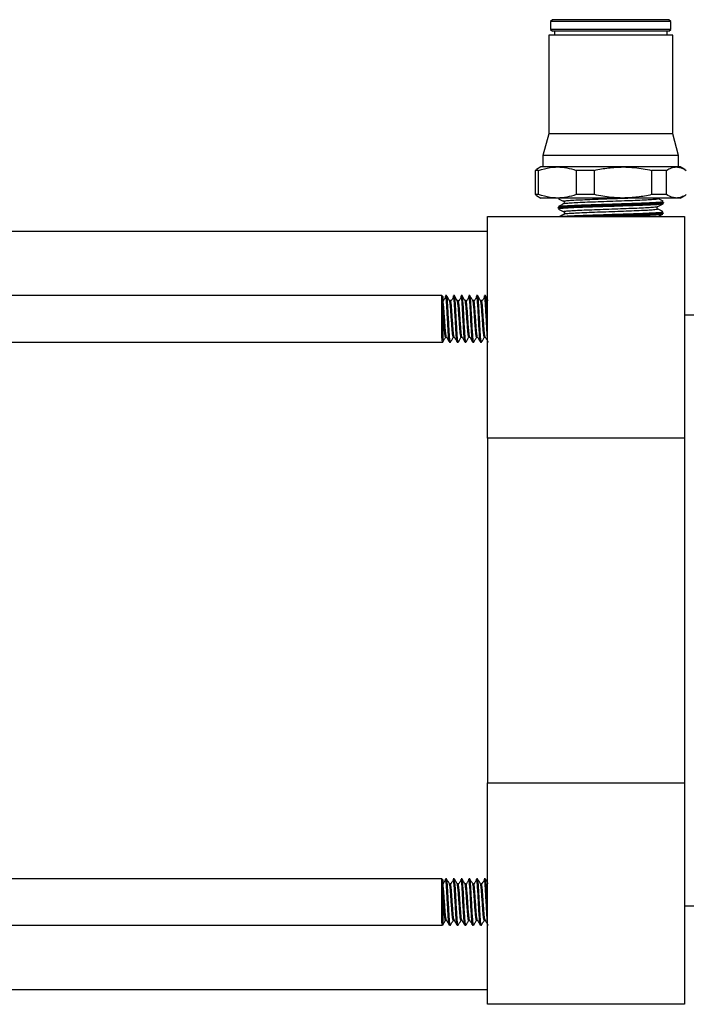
# Model space of a CAD drawing. Header units: inches. Extents: x 1 to 20.6, y 0.7 to 16.3.
# Tile 4 of 7: x 10.6 to 14, y 6.4 to 11.4. Entities that reach past the tile are written whole.
import ezdxf

# ---------------------------------------------------------------- set-up
doc = ezdxf.new("R2010")
doc.units = ezdxf.units.IN
doc.header["$MEASUREMENT"] = 0

msp = doc.modelspace()

# ---------------------------------------------------------------- linework, layer by layer
at = {"color": 7, "linetype": 'Continuous', "lineweight": 25}
for p, q in [((13.3001, 11.4359), (13.2903, 11.426)), ((13.2903, 11.426), (13.2903, 11.3867)), ((13.9005, 11.426), (13.2903, 11.426)), ((13.8907, 11.4359), (13.3001, 11.4359)), ((13.9005, 11.426), (13.8907, 11.4359)), ((13.9005, 11.3867), (13.9005, 11.426)), ((13.2805, 11.3571), (13.2805, 10.8571)), ((13.9104, 11.3571), (13.2805, 11.3571)), ((13.2903, 11.3867), (13.3001, 11.3768)), ((13.9005, 11.3867), (13.2903, 11.3867)), ((13.8907, 11.3768), (13.3001, 11.3768)), ((13.31, 11.3768), (13.31, 11.3571)), ((13.8809, 11.3571), (13.8809, 11.3768)), ((13.8907, 11.3768), (13.9005, 11.3867)), ((13.9104, 10.8571), (13.9104, 11.3571)), ((13.2805, 10.8571), (13.2509, 10.7469)), ((13.9104, 10.8571), (13.2805, 10.8571)), ((13.9399, 10.7469), (13.9104, 10.8571)), ((13.2509, 10.7469), (13.2509, 10.6879)), ((13.9399, 10.7469), (13.2509, 10.7469)), ((13.9399, 10.6879), (13.9399, 10.7469)), ((13.2186, 10.6739), (13.212, 10.6708)), ((13.2293, 10.6708), (13.212, 10.6708)), ((13.212, 10.6708), (13.212, 10.5474)), ((13.2411, 10.6879), (13.2182, 10.6746)), ((13.2293, 10.5474), (13.2293, 10.6708)), ((13.3244, 10.6879), (13.2411, 10.6879)), ((13.6576, 10.6879), (13.3244, 10.6879)), ((13.5122, 10.6708), (13.4195, 10.6708)), ((13.4195, 10.6708), (13.4195, 10.5474)), ((13.5122, 10.5474), (13.5122, 10.6708)), ((13.9286, 10.6879), (13.6576, 10.6879)), ((13.8029, 10.6708), (13.8029, 10.5474)), ((13.8784, 10.6708), (13.8029, 10.6708)), ((13.8784, 10.5474), (13.8784, 10.6708)), ((13.9497, 10.6879), (13.9286, 10.6879)), ((13.9727, 10.6746), (13.9497, 10.6879)), ((13.212, 10.5474), (13.2186, 10.5441)), ((13.2293, 10.5474), (13.212, 10.5474)), ((13.2183, 10.5435), (13.2411, 10.5304)), ((13.3244, 10.5304), (13.2411, 10.5304)), ((13.6576, 10.5304), (13.3244, 10.5304)), ((13.3296, 10.527), (13.3304, 10.5265)), ((13.5122, 10.5474), (13.4195, 10.5474)), ((13.9286, 10.5304), (13.6576, 10.5304)), ((13.8784, 10.5474), (13.8029, 10.5474)), ((13.8605, 10.5007), (13.8609, 10.5004)), ((13.8644, 10.5073), (13.8644, 10.5076)), ((13.8644, 10.5058), (13.8645, 10.5061)), ((13.8647, 10.5063), (13.8647, 10.5073)), ((13.9497, 10.5304), (13.9286, 10.5304)), ((13.9497, 10.5304), (13.9726, 10.5435)), ((13.327, 10.481), (13.327, 10.48)), ((13.3271, 10.4797), (13.3272, 10.4792)), ((13.3273, 10.4815), (13.3273, 10.481)), ((13.8628, 10.4548), (13.8627, 10.4553)), ((13.8628, 10.4537), (13.8628, 10.4537)), ((13.863, 10.4537), (13.8631, 10.4546)), ((12.9704, 9.3109), (12.9704, 10.4359)), ((12.9704, 10.4359), (13.9704, 10.4359)), ((13.9704, 10.4359), (13.9704, 9.3109)), ((12.9704, 10.3609), (8.2204, 10.3609)), ((12.7383, 10.0347), (8.2204, 10.0347)), ((12.743, 10.0299), (12.7383, 10.0347)), ((12.7383, 9.8203), (12.7383, 10.0347)), ((12.743, 10.0299), (12.743, 9.8086)), ((12.7552, 10.0297), (12.754, 10.0194)), ((12.7619, 10.0347), (12.757, 10.0347)), ((12.7816, 10.0091), (12.7769, 10.0091)), ((12.7946, 10.0297), (12.7933, 10.0194)), ((12.8013, 10.0347), (12.7964, 10.0347)), ((12.821, 10.0091), (12.8163, 10.0091)), ((12.834, 10.0297), (12.8327, 10.0194)), ((12.8407, 10.0347), (12.8358, 10.0347)), ((12.8604, 10.0091), (12.8557, 10.0091)), ((12.8733, 10.0297), (12.8721, 10.0194)), ((12.8801, 10.0347), (12.8752, 10.0347)), ((12.8997, 10.0091), (12.895, 10.0091)), ((12.9127, 10.0297), (12.9115, 10.0194)), ((12.9194, 10.0347), (12.9145, 10.0347)), ((12.9391, 10.0091), (12.9344, 10.0091)), ((12.9521, 10.0297), (12.9508, 10.0194)), ((12.9588, 10.0347), (12.9539, 10.0347)), ((14.0954, 9.9359), (13.9704, 9.9359)), ((12.743, 9.8086), (12.7383, 9.8203)), ((12.757, 9.824), (12.7616, 9.824)), ((12.7964, 9.824), (12.801, 9.824)), ((12.8358, 9.824), (12.8404, 9.824)), ((12.8751, 9.824), (12.8797, 9.824)), ((12.9145, 9.824), (12.9191, 9.824)), ((12.9539, 9.824), (12.9585, 9.824)), ((8.2204, 9.7985), (12.7423, 9.7985)), ((12.7767, 9.7985), (12.7816, 9.7985)), ((12.8161, 9.7985), (12.821, 9.7985)), ((12.8555, 9.7985), (12.8604, 9.7985)), ((12.8948, 9.7985), (12.8997, 9.7985)), ((12.9342, 9.7985), (12.9391, 9.7985)), ((13.9704, 9.3109), (12.9704, 9.3109)), ((12.9704, 9.3109), (12.9704, 7.5609)), ((13.9704, 9.3109), (13.9704, 7.5609)), ((12.9704, 7.5609), (13.9704, 7.5609)), ((12.9704, 6.4359), (12.9704, 7.5609)), ((13.9704, 7.5609), (13.9704, 6.4359)), ((12.7383, 7.0733), (8.2204, 7.0733)), ((12.743, 7.0686), (12.7383, 7.0733)), ((12.7383, 6.853), (12.7383, 7.0733)), ((12.743, 7.0686), (12.743, 6.8445)), ((12.7552, 7.071), (12.7537, 7.0609)), ((12.7614, 7.0733), (12.7565, 7.0733)), ((12.7946, 7.071), (12.7931, 7.0609)), ((12.8007, 7.0733), (12.7958, 7.0733)), ((12.834, 7.071), (12.8325, 7.0609)), ((12.8401, 7.0733), (12.8352, 7.0733)), ((12.8733, 7.071), (12.8718, 7.0609)), ((12.8795, 7.0733), (12.8746, 7.0733)), ((12.9127, 7.071), (12.9112, 7.0609)), ((12.9188, 7.0733), (12.9139, 7.0733)), ((12.9521, 7.071), (12.9506, 7.0609)), ((12.9582, 7.0733), (12.9533, 7.0733)), ((12.7811, 7.0477), (12.7765, 7.0477)), ((12.8204, 7.0477), (12.8159, 7.0477)), ((12.8598, 7.0477), (12.8552, 7.0477)), ((12.8992, 7.0477), (12.8946, 7.0477)), ((12.9385, 7.0477), (12.934, 7.0477)), ((13.9704, 6.9359), (14.0954, 6.9359)), ((12.743, 6.8445), (12.7383, 6.853)), ((12.7564, 6.8627), (12.761, 6.8627)), ((12.7958, 6.8627), (12.8004, 6.8627)), ((12.8352, 6.8627), (12.8398, 6.8627)), ((12.8746, 6.8627), (12.8791, 6.8627)), ((12.9139, 6.8627), (12.9185, 6.8627)), ((12.9533, 6.8627), (12.9579, 6.8627)), ((8.2204, 6.8371), (12.7417, 6.8371)), ((12.7761, 6.8371), (12.7811, 6.8371)), ((12.8155, 6.8371), (12.8204, 6.8371)), ((12.8549, 6.8371), (12.8598, 6.8371)), ((12.8942, 6.8371), (12.8992, 6.8371)), ((12.9336, 6.8371), (12.9385, 6.8371)), ((8.2204, 6.5109), (12.9704, 6.5109)), ((13.9704, 6.4359), (12.9704, 6.4359))]:
    msp.add_line(p, q, dxfattribs=at)
at = {"color": 8, "linetype": 'Continuous', "lineweight": 25}
for p, q in [((13.3314, 10.4747), (13.3315, 10.4744)), ((13.8587, 10.4601), (13.8589, 10.4605))]:
    msp.add_line(p, q, dxfattribs=at)
at = {"color": 7, "linetype": 'Continuous', "lineweight": 25}
for points, knots in [([(13.2293, 10.6708), (13.2487, 10.6767), (13.2801, 10.6861), (13.3121, 10.6874), (13.3244, 10.6879)], [0, 0, 0, 0, 0.616847, 1, 1, 1, 1]), ([(13.3244, 10.6879), (13.3403, 10.6871), (13.3723, 10.6855), (13.4037, 10.6757), (13.4195, 10.6708)], [0, 0, 0, 0, 0.4968208, 1, 1, 1, 1]), ([(13.5122, 10.6708), (13.5361, 10.6757), (13.5841, 10.6854), (13.633, 10.687), (13.6576, 10.6879)], [0, 0, 0, 0, 0.497141, 1, 1, 1, 1]), ([(13.6576, 10.6879), (13.6773, 10.6873), (13.7262, 10.686), (13.7742, 10.6765), (13.8029, 10.6708)], [0, 0, 0, 0, 0.403, 1, 1, 1, 1]), ([(13.8784, 10.6708), (13.8866, 10.6757), (13.9032, 10.6854), (13.9201, 10.687), (13.9286, 10.6879)], [0, 0, 0, 0, 0.4971414, 1, 1, 1, 1]), ([(13.9286, 10.6879), (13.9354, 10.6873), (13.9523, 10.686), (13.9689, 10.6765), (13.9788, 10.6708)], [0, 0, 0, 0, 0.403002, 1, 1, 1, 1]), ([(13.3244, 10.5304), (13.3121, 10.5308), (13.2801, 10.5321), (13.2487, 10.5416), (13.2293, 10.5474)], [0, 0, 0, 0, 0.383153, 1, 1, 1, 1]), ([(13.4195, 10.5474), (13.4039, 10.5426), (13.3725, 10.5328), (13.3405, 10.5312), (13.3244, 10.5304)], [0, 0, 0, 0, 0.49714, 1, 1, 1, 1]), ([(13.3293, 10.5266), (13.3338, 10.5244), (13.3428, 10.5201), (13.3518, 10.5157), (13.3563, 10.5136)], [0, 0, 0, 0, 0.50007, 1, 1, 1, 1]), ([(13.3568, 10.502), (13.3525, 10.4995), (13.3438, 10.4946), (13.3351, 10.4897), (13.3307, 10.4873)], [0, 0, 0, 0, 0.499959, 1, 1, 1, 1]), ([(13.8601, 10.5002), (13.859, 10.4998), (13.8567, 10.499), (13.8441, 10.4976), (13.8245, 10.4962), (13.7983, 10.4948), (13.7661, 10.4934), (13.7294, 10.492), (13.6886, 10.4905), (13.6455, 10.4891), (13.6006, 10.4877), (13.556, 10.4863), (13.5121, 10.4849), (13.4709, 10.4835), (13.433, 10.4821), (13.4, 10.4807), (13.3724, 10.4792), (13.3511, 10.4778), (13.3373, 10.4764), (13.3308, 10.4754), (13.3313, 10.4748), (13.3314, 10.4747)], [0, 0, 0, 0, 0.046185, 0.102529, 0.157265, 0.21359, 0.268308, 0.324613, 0.379314, 0.435602, 0.490285, 0.546555, 0.601219, 0.657469, 0.712115, 0.768346, 0.822974, 0.879188, 0.933798, 0.989994, 1, 1, 1, 1]), ([(13.3317, 10.4874), (13.3319, 10.4875), (13.3323, 10.4882), (13.341, 10.4893), (13.3572, 10.4907), (13.3809, 10.4921), (13.4104, 10.4935), (13.4453, 10.4949), (13.4844, 10.4963), (13.5268, 10.4978), (13.571, 10.4992), (13.616, 10.5006), (13.6605, 10.502), (13.703, 10.5034), (13.7426, 10.5048), (13.7779, 10.5062), (13.8082, 10.5077), (13.8323, 10.5091), (13.8496, 10.5105), (13.8598, 10.5118), (13.8606, 10.5127), (13.861, 10.5131)], [0, 0, 0, 0, 0.018602, 0.07349, 0.128377, 0.183283, 0.238188, 0.293111, 0.348034, 0.402977, 0.457919, 0.51288, 0.56784, 0.622819, 0.677797, 0.732793, 0.787788, 0.842804, 0.897819, 0.952852, 1, 1, 1, 1]), ([(13.3564, 10.5135), (13.3572, 10.513), (13.3589, 10.5119), (13.3603, 10.5078), (13.3591, 10.5037), (13.3574, 10.5024), (13.3566, 10.5018)], [0, 0, 0, 0, 0.24784, 0.500175, 0.752417, 1, 1, 1, 1]), ([(13.6576, 10.5304), (13.6379, 10.5309), (13.589, 10.5322), (13.5409, 10.5417), (13.5122, 10.5474)], [0, 0, 0, 0, 0.403002, 1, 1, 1, 1]), ([(13.8029, 10.5474), (13.7791, 10.5426), (13.7311, 10.5328), (13.6822, 10.5312), (13.6576, 10.5304)], [0, 0, 0, 0, 0.4971392, 1, 1, 1, 1]), ([(13.8337, 10.4873), (13.8382, 10.4894), (13.8472, 10.4938), (13.8562, 10.4981), (13.8607, 10.5003)], [0, 0, 0, 0, 0.499948, 1, 1, 1, 1]), ([(13.861, 10.5136), (13.8566, 10.516), (13.8479, 10.5209), (13.8392, 10.5258), (13.8349, 10.5283)], [0, 0, 0, 0, 0.500042, 1, 1, 1, 1]), ([(13.9286, 10.5304), (13.9218, 10.5309), (13.9049, 10.5322), (13.8883, 10.5417), (13.8784, 10.5474)], [0, 0, 0, 0, 0.403002, 1, 1, 1, 1]), ([(13.9788, 10.5474), (13.9706, 10.5426), (13.954, 10.5328), (13.9371, 10.5312), (13.9286, 10.5304)], [0, 0, 0, 0, 0.497141, 1, 1, 1, 1]), ([(13.3309, 10.474), (13.3354, 10.4718), (13.3444, 10.4675), (13.3534, 10.4631), (13.3579, 10.4609)], [0, 0, 0, 0, 0.500063, 1, 1, 1, 1]), ([(13.3381, 10.4359), (13.3405, 10.4362), (13.3461, 10.4371), (13.3635, 10.4384), (13.3879, 10.4398), (13.4187, 10.4412), (13.4543, 10.4426), (13.494, 10.444), (13.5366, 10.4454), (13.5808, 10.4468), (13.6255, 10.4483), (13.6694, 10.4497), (13.7112, 10.4511), (13.7496, 10.4525), (13.7838, 10.4539), (13.8125, 10.4553), (13.8353, 10.4567), (13.8506, 10.4582), (13.8586, 10.4593), (13.8587, 10.46), (13.8587, 10.4601)], [0, 0, 0, 0, 0.043781, 0.102005, 0.16023, 0.218475, 0.27672, 0.334985, 0.39325, 0.451533, 0.509816, 0.568118, 0.62642, 0.684743, 0.743066, 0.801408, 0.85975, 0.918111, 0.976471, 1, 1, 1, 1]), ([(13.358, 10.4609), (13.3588, 10.4604), (13.3605, 10.4593), (13.3619, 10.4552), (13.3607, 10.4511), (13.3591, 10.4498), (13.3583, 10.4492)], [0, 0, 0, 0, 0.247954, 0.500186, 0.752313, 1, 1, 1, 1]), ([(13.8334, 10.4755), (13.8326, 10.4761), (13.831, 10.4774), (13.8297, 10.4815), (13.8311, 10.4856), (13.8328, 10.4867), (13.8336, 10.4872)], [0, 0, 0, 0, 0.247742, 0.499817, 0.751994, 1, 1, 1, 1]), ([(13.8594, 10.4609), (13.8551, 10.4634), (13.8464, 10.4683), (13.8377, 10.4731), (13.8333, 10.4756)], [0, 0, 0, 0, 0.500021, 1, 1, 1, 1]), ([(13.3581, 10.4491), (13.3538, 10.4467), (13.3459, 10.4423), (13.338, 10.4379), (13.3345, 10.4359)], [0, 0, 0, 0, 0.553003, 1, 1, 1, 1]), ([(13.858, 10.4476), (13.8575, 10.4473), (13.8563, 10.4465), (13.8458, 10.4453), (13.828, 10.4439), (13.803, 10.4425), (13.7726, 10.4411), (13.7367, 10.4396), (13.6972, 10.4382), (13.6595, 10.437), (13.6352, 10.4362), (13.6254, 10.4359)], [0, 0, 0, 0, 0.076077, 0.195197, 0.317775, 0.436856, 0.559393, 0.678433, 0.800926, 0.919925, 1, 1, 1, 1]), ([(13.8347, 10.4359), (13.8383, 10.4376), (13.8465, 10.4416), (13.8546, 10.4455), (13.8591, 10.4477)], [0, 0, 0, 0, 0.446867, 1, 1, 1, 1]), ([(12.754, 10.0212), (12.7515, 10.0174), (12.7479, 10.0117), (12.7442, 10.006), (12.743, 10.0042)], [0, 0, 0, 0, 0.67904, 1, 1, 1, 1]), ([(12.7612, 9.8263), (12.7609, 9.8264), (12.7598, 9.8268), (12.7577, 9.842), (12.7555, 9.8692), (12.7529, 9.9045), (12.7503, 9.9415), (12.7481, 9.9745), (12.7454, 9.9996), (12.7438, 10.0055), (12.743, 10.0083)], [0, 0, 0, 0, 0.049556, 0.187753, 0.320461, 0.457455, 0.594448, 0.727156, 0.865354, 1, 1, 1, 1]), ([(12.7761, 9.8012), (12.7758, 9.8013), (12.7746, 9.8017), (12.7724, 9.8213), (12.7702, 9.8562), (12.7677, 9.9012), (12.7651, 9.9483), (12.7629, 9.9906), (12.7602, 10.0219), (12.7584, 10.032), (12.7575, 10.0347), (12.7572, 10.0339), (12.757, 10.0334)], [0, 0, 0, 0, 0.0551619, 0.1864437, 0.3125305, 0.4426736, 0.5728163, 0.6989031, 0.830185, 0.958107, 0.9753541, 1, 1, 1, 1]), ([(12.7816, 9.8004), (12.7811, 9.8004), (12.7798, 9.8004), (12.7774, 9.8211), (12.7751, 9.8562), (12.7726, 9.9012), (12.77, 9.9482), (12.7678, 9.9909), (12.7651, 10.0209), (12.7633, 10.0355), (12.7622, 10.0333), (12.7619, 10.0327)], [0, 0, 0, 0, 0.083568, 0.210919, 0.33323, 0.459476, 0.585722, 0.708034, 0.835385, 0.959476, 1, 1, 1, 1]), ([(12.777, 10.009), (12.7745, 10.0133), (12.7695, 10.0218), (12.7646, 10.0304), (12.7621, 10.0346)], [0, 0, 0, 0, 0.499918, 1, 1, 1, 1]), ([(12.7964, 9.8256), (12.7959, 9.8256), (12.7945, 9.8256), (12.7921, 9.8417), (12.7899, 9.8693), (12.7873, 9.9045), (12.7848, 9.9414), (12.7826, 9.9748), (12.7799, 9.9983), (12.7781, 10.0093), (12.7771, 10.0082), (12.7769, 10.008)], [0, 0, 0, 0, 0.084578, 0.213481, 0.337264, 0.465044, 0.592824, 0.716608, 0.845511, 0.971102, 1, 1, 1, 1]), ([(12.7933, 10.0212), (12.7909, 10.0174), (12.7859, 10.0096), (12.781, 10.002), (12.7785, 9.9981)], [0, 0, 0, 0, 0.500038, 1, 1, 1, 1]), ([(12.8006, 9.8263), (12.8003, 9.8264), (12.7992, 9.8268), (12.797, 9.842), (12.7948, 9.8692), (12.7923, 9.9045), (12.7897, 9.9414), (12.7875, 9.9748), (12.7848, 9.9983), (12.783, 10.0097), (12.7819, 10.008), (12.7816, 10.0076)], [0, 0, 0, 0, 0.0474688, 0.1798453, 0.306964, 0.438187, 0.5694101, 0.6965293, 0.8289058, 0.957881, 1, 1, 1, 1]), ([(12.8155, 9.8012), (12.8152, 9.8013), (12.814, 9.8017), (12.8118, 9.8213), (12.8096, 9.8562), (12.807, 9.9012), (12.8045, 9.9483), (12.8022, 9.9906), (12.7996, 10.0219), (12.7978, 10.032), (12.7968, 10.0347), (12.7966, 10.0339), (12.7964, 10.0334)], [0, 0, 0, 0, 0.055162, 0.186444, 0.31253, 0.442674, 0.572816, 0.698903, 0.830185, 0.958107, 0.975354, 1, 1, 1, 1]), ([(12.821, 9.8004), (12.8205, 9.8004), (12.8191, 9.8004), (12.8167, 9.8211), (12.8145, 9.8562), (12.8119, 9.9012), (12.8094, 9.9482), (12.8072, 9.9909), (12.8045, 10.0209), (12.8026, 10.0355), (12.8016, 10.0333), (12.8013, 10.0327)], [0, 0, 0, 0, 0.083568, 0.210919, 0.33323, 0.459476, 0.585722, 0.708034, 0.835385, 0.959476, 1, 1, 1, 1]), ([(12.8163, 10.009), (12.8139, 10.0133), (12.8089, 10.0218), (12.804, 10.0304), (12.8015, 10.0346)], [0, 0, 0, 0, 0.499923, 1, 1, 1, 1]), ([(12.8358, 9.8256), (12.8352, 9.8256), (12.8339, 9.8256), (12.8315, 9.8417), (12.8293, 9.8693), (12.8267, 9.9045), (12.8241, 9.9414), (12.8219, 9.9748), (12.8192, 9.9983), (12.8175, 10.0093), (12.8165, 10.0082), (12.8163, 10.008)], [0, 0, 0, 0, 0.084578, 0.213481, 0.337264, 0.465044, 0.592824, 0.716608, 0.845511, 0.971102, 1, 1, 1, 1]), ([(12.8327, 10.0212), (12.8302, 10.0174), (12.8253, 10.0096), (12.8203, 10.002), (12.8179, 9.9981)], [0, 0, 0, 0, 0.500041, 1, 1, 1, 1]), ([(12.84, 9.8263), (12.8397, 9.8264), (12.8386, 9.8268), (12.8364, 9.842), (12.8342, 9.8692), (12.8316, 9.9045), (12.8291, 9.9414), (12.8268, 9.9748), (12.8242, 9.9983), (12.8223, 10.0097), (12.8213, 10.008), (12.821, 10.0076)], [0, 0, 0, 0, 0.047469, 0.179845, 0.306964, 0.438187, 0.56941, 0.696529, 0.828906, 0.957881, 1, 1, 1, 1]), ([(12.8549, 9.8012), (12.8545, 9.8013), (12.8534, 9.8017), (12.8512, 9.8213), (12.849, 9.8562), (12.8464, 9.9012), (12.8438, 9.9483), (12.8416, 9.9906), (12.8389, 10.0219), (12.8372, 10.032), (12.8362, 10.0347), (12.8359, 10.0339), (12.8358, 10.0334)], [0, 0, 0, 0, 0.055162, 0.186444, 0.31253, 0.442674, 0.572816, 0.698903, 0.830185, 0.958107, 0.975354, 1, 1, 1, 1]), ([(12.8604, 9.8004), (12.8598, 9.8004), (12.8585, 9.8004), (12.8561, 9.8211), (12.8539, 9.8562), (12.8513, 9.9012), (12.8487, 9.9482), (12.8465, 9.9909), (12.8438, 10.0209), (12.842, 10.0355), (12.8409, 10.0333), (12.8407, 10.0327)], [0, 0, 0, 0, 0.0835679, 0.2109187, 0.3332301, 0.4594764, 0.5857223, 0.7080337, 0.8353846, 0.9594763, 1, 1, 1, 1]), ([(12.8557, 10.009), (12.8532, 10.0133), (12.8483, 10.0218), (12.8433, 10.0304), (12.8409, 10.0346)], [0, 0, 0, 0, 0.499923, 1, 1, 1, 1]), ([(12.8751, 9.8256), (12.8746, 9.8256), (12.8733, 9.8256), (12.8709, 9.8417), (12.8686, 9.8693), (12.8661, 9.9045), (12.8635, 9.9414), (12.8613, 9.9748), (12.8586, 9.9983), (12.8568, 10.0093), (12.8559, 10.0082), (12.8557, 10.008)], [0, 0, 0, 0, 0.084578, 0.213481, 0.337264, 0.465044, 0.592824, 0.716608, 0.845511, 0.971102, 1, 1, 1, 1]), ([(12.8721, 10.0212), (12.8696, 10.0174), (12.8647, 10.0096), (12.8597, 10.002), (12.8572, 9.9981)], [0, 0, 0, 0, 0.500038, 1, 1, 1, 1]), ([(12.8793, 9.8263), (12.879, 9.8264), (12.8779, 9.8268), (12.8758, 9.842), (12.8736, 9.8692), (12.871, 9.9045), (12.8684, 9.9414), (12.8662, 9.9748), (12.8635, 9.9983), (12.8617, 10.0097), (12.8606, 10.008), (12.8604, 10.0076)], [0, 0, 0, 0, 0.047469, 0.179845, 0.306964, 0.438187, 0.56941, 0.696529, 0.828906, 0.957881, 1, 1, 1, 1]), ([(12.8942, 9.8012), (12.8939, 9.8013), (12.8927, 9.8017), (12.8905, 9.8213), (12.8883, 9.8562), (12.8858, 9.9012), (12.8832, 9.9483), (12.881, 9.9906), (12.8783, 10.0219), (12.8765, 10.032), (12.8756, 10.0347), (12.8753, 10.0339), (12.8752, 10.0334)], [0, 0, 0, 0, 0.055162, 0.186444, 0.31253, 0.442674, 0.572816, 0.698903, 0.830185, 0.958107, 0.975354, 1, 1, 1, 1]), ([(12.8997, 9.8004), (12.8992, 9.8004), (12.8979, 9.8004), (12.8955, 9.8211), (12.8933, 9.8562), (12.8907, 9.9012), (12.8881, 9.9482), (12.8859, 9.9909), (12.8832, 10.0209), (12.8814, 10.0355), (12.8803, 10.0333), (12.8801, 10.0327)], [0, 0, 0, 0, 0.083568, 0.210919, 0.33323, 0.459476, 0.585722, 0.708034, 0.835385, 0.959476, 1, 1, 1, 1]), ([(12.8951, 10.009), (12.8926, 10.0133), (12.8877, 10.0218), (12.8827, 10.0304), (12.8802, 10.0346)], [0, 0, 0, 0, 0.4999203, 1, 1, 1, 1]), ([(12.9145, 9.8256), (12.914, 9.8256), (12.9126, 9.8256), (12.9102, 9.8417), (12.908, 9.8693), (12.9054, 9.9045), (12.9029, 9.9414), (12.9007, 9.9748), (12.898, 9.9983), (12.8962, 10.0093), (12.8952, 10.0082), (12.8951, 10.008)], [0, 0, 0, 0, 0.084578, 0.213481, 0.337264, 0.465044, 0.592824, 0.716608, 0.845511, 0.971102, 1, 1, 1, 1]), ([(12.9114, 10.0212), (12.909, 10.0174), (12.904, 10.0096), (12.8991, 10.002), (12.8966, 9.9981)], [0, 0, 0, 0, 0.500038, 1, 1, 1, 1]), ([(12.9187, 9.8263), (12.9184, 9.8264), (12.9173, 9.8268), (12.9152, 9.842), (12.9129, 9.8692), (12.9104, 9.9045), (12.9078, 9.9414), (12.9056, 9.9748), (12.9029, 9.9983), (12.9011, 10.0097), (12.9, 10.008), (12.8997, 10.0076)], [0, 0, 0, 0, 0.047469, 0.179845, 0.306964, 0.438187, 0.56941, 0.696529, 0.828906, 0.957881, 1, 1, 1, 1]), ([(12.9336, 9.8012), (12.9333, 9.8013), (12.9321, 9.8017), (12.9299, 9.8213), (12.9277, 9.8562), (12.9251, 9.9012), (12.9226, 9.9483), (12.9203, 9.9906), (12.9177, 10.0219), (12.9159, 10.032), (12.915, 10.0347), (12.9147, 10.0339), (12.9145, 10.0334)], [0, 0, 0, 0, 0.0551619, 0.1864437, 0.3125305, 0.4426736, 0.5728163, 0.6989031, 0.830185, 0.958107, 0.9753541, 1, 1, 1, 1]), ([(12.9391, 9.8004), (12.9386, 9.8004), (12.9372, 9.8004), (12.9348, 9.8211), (12.9326, 9.8562), (12.9301, 9.9012), (12.9275, 9.9482), (12.9253, 9.9909), (12.9226, 10.0209), (12.9208, 10.0355), (12.9197, 10.0333), (12.9194, 10.0327)], [0, 0, 0, 0, 0.083568, 0.210919, 0.33323, 0.459476, 0.585722, 0.708034, 0.835385, 0.959476, 1, 1, 1, 1]), ([(12.9345, 10.009), (12.932, 10.0133), (12.927, 10.0218), (12.9221, 10.0304), (12.9196, 10.0346)], [0, 0, 0, 0, 0.499918, 1, 1, 1, 1]), ([(12.9539, 9.8256), (12.9533, 9.8256), (12.952, 9.8256), (12.9496, 9.8417), (12.9474, 9.8693), (12.9448, 9.9045), (12.9423, 9.9414), (12.94, 9.9748), (12.9373, 9.9983), (12.9356, 10.0093), (12.9346, 10.0082), (12.9344, 10.008)], [0, 0, 0, 0, 0.084578, 0.213481, 0.337264, 0.465044, 0.592824, 0.716608, 0.845511, 0.971102, 1, 1, 1, 1]), ([(12.9508, 10.0212), (12.9483, 10.0174), (12.9434, 10.0096), (12.9385, 10.002), (12.936, 9.9981)], [0, 0, 0, 0, 0.5000356, 1, 1, 1, 1]), ([(12.9581, 9.8263), (12.9578, 9.8264), (12.9567, 9.8268), (12.9545, 9.842), (12.9523, 9.8692), (12.9497, 9.9045), (12.9472, 9.9414), (12.945, 9.9748), (12.9423, 9.9983), (12.9404, 10.0097), (12.9394, 10.008), (12.9391, 10.0076)], [0, 0, 0, 0, 0.0474688, 0.1798453, 0.306964, 0.438187, 0.5694101, 0.6965293, 0.8289058, 0.957881, 1, 1, 1, 1]), ([(12.9704, 9.8147), (12.9701, 9.8174), (12.9688, 9.826), (12.9671, 9.857), (12.9645, 9.901), (12.9619, 9.9483), (12.9597, 9.9906), (12.9571, 10.0219), (12.9553, 10.032), (12.9543, 10.0347), (12.9541, 10.0339), (12.9539, 10.0334)], [0, 0, 0, 0, 0.062706, 0.20797, 0.357907, 0.507844, 0.653108, 0.804357, 0.951735, 0.971606, 1, 1, 1, 1]), ([(12.9704, 9.8843), (12.9701, 9.89), (12.9689, 9.9102), (12.9669, 9.9484), (12.9646, 9.9908), (12.962, 10.0209), (12.9601, 10.0355), (12.9591, 10.0333), (12.9588, 10.0327)], [0, 0, 0, 0, 0.083756, 0.297756, 0.505087, 0.72096, 0.931308, 1, 1, 1, 1]), ([(12.9738, 10.009), (12.9713, 10.0133), (12.9664, 10.0218), (12.9615, 10.0304), (12.959, 10.0346)], [0, 0, 0, 0, 0.499923, 1, 1, 1, 1]), ([(12.757, 9.8256), (12.7565, 9.8256), (12.7552, 9.8256), (12.7528, 9.8417), (12.7505, 9.8693), (12.748, 9.9045), (12.7454, 9.9414), (12.7439, 9.9639), (12.7431, 9.9735), (12.743, 9.9738)], [0, 0, 0, 0, 0.117299, 0.296072, 0.467744, 0.644959, 0.822174, 0.993847, 1, 1, 1, 1]), ([(12.7423, 9.8004), (12.7417, 9.8003), (12.7405, 9.8001), (12.7391, 9.8129), (12.7383, 9.8203)], [0, 0, 0, 0, 0.4244182, 1, 1, 1, 1]), ([(12.7429, 9.7991), (12.7454, 9.8034), (12.7503, 9.8119), (12.7553, 9.8205), (12.7578, 9.8248)], [0, 0, 0, 0, 0.500249, 1, 1, 1, 1]), ([(12.7612, 9.8247), (12.7637, 9.8204), (12.7687, 9.8118), (12.7737, 9.8032), (12.7762, 9.799)], [0, 0, 0, 0, 0.499734, 1, 1, 1, 1]), ([(12.7823, 9.7991), (12.7848, 9.8034), (12.7897, 9.8119), (12.7947, 9.8205), (12.7972, 9.8248)], [0, 0, 0, 0, 0.500249, 1, 1, 1, 1]), ([(12.8006, 9.8247), (12.8031, 9.8204), (12.8081, 9.8118), (12.8131, 9.8032), (12.8155, 9.799)], [0, 0, 0, 0, 0.499729, 1, 1, 1, 1]), ([(12.8216, 9.7991), (12.8241, 9.8034), (12.8291, 9.8119), (12.8341, 9.8205), (12.8365, 9.8248)], [0, 0, 0, 0, 0.500252, 1, 1, 1, 1]), ([(12.84, 9.8247), (12.8425, 9.8204), (12.8475, 9.8118), (12.8524, 9.8032), (12.8549, 9.799)], [0, 0, 0, 0, 0.499731, 1, 1, 1, 1]), ([(12.861, 9.7991), (12.8635, 9.8034), (12.8685, 9.8119), (12.8734, 9.8205), (12.8759, 9.8248)], [0, 0, 0, 0, 0.500249, 1, 1, 1, 1]), ([(12.8794, 9.8247), (12.8818, 9.8204), (12.8868, 9.8118), (12.8918, 9.8032), (12.8943, 9.799)], [0, 0, 0, 0, 0.499731, 1, 1, 1, 1]), ([(12.9004, 9.7991), (12.9029, 9.8034), (12.9078, 9.8119), (12.9128, 9.8205), (12.9153, 9.8248)], [0, 0, 0, 0, 0.500249, 1, 1, 1, 1]), ([(12.9187, 9.8247), (12.9212, 9.8204), (12.9262, 9.8118), (12.9312, 9.8032), (12.9337, 9.799)], [0, 0, 0, 0, 0.499729, 1, 1, 1, 1]), ([(12.9398, 9.7991), (12.9422, 9.8034), (12.9472, 9.8119), (12.9522, 9.8205), (12.9547, 9.8248)], [0, 0, 0, 0, 0.500252, 1, 1, 1, 1]), ([(12.9581, 9.8247), (12.9606, 9.8204), (12.9656, 9.8118), (12.9705, 9.8032), (12.973, 9.799)], [0, 0, 0, 0, 0.499729, 1, 1, 1, 1]), ([(12.7537, 7.0627), (12.7512, 7.0588), (12.7477, 7.0531), (12.7441, 7.0474), (12.743, 7.0457)], [0, 0, 0, 0, 0.694731, 1, 1, 1, 1]), ([(12.7755, 6.839), (12.7754, 6.8388), (12.7744, 6.8379), (12.7724, 6.8538), (12.7702, 6.8852), (12.7677, 6.9287), (12.7651, 6.9759), (12.7629, 7.0201), (12.7602, 7.0544), (12.7584, 7.0677), (12.7573, 7.0727), (12.7568, 7.072), (12.7565, 7.0714)], [0, 0, 0, 0, 0.022589, 0.154115, 0.280436, 0.41082, 0.541205, 0.667526, 0.799052, 0.927211, 0.944491, 1, 1, 1, 1]), ([(12.7811, 6.8393), (12.7807, 6.8388), (12.7796, 6.8371), (12.7774, 6.8534), (12.7751, 6.8853), (12.7726, 6.9287), (12.77, 6.9758), (12.7678, 7.0202), (12.7651, 7.0537), (12.7631, 7.0722), (12.7618, 7.0714), (12.7614, 7.0711)], [0, 0, 0, 0, 0.053681, 0.181032, 0.303343, 0.429589, 0.555835, 0.678147, 0.805498, 0.929589, 1, 1, 1, 1]), ([(12.7766, 7.0475), (12.7742, 7.0517), (12.7692, 7.0603), (12.7643, 7.0688), (12.7618, 7.0731)], [0, 0, 0, 0, 0.499901, 1, 1, 1, 1]), ([(12.7931, 7.0627), (12.7906, 7.0588), (12.7857, 7.0509), (12.7807, 7.043), (12.7783, 7.0391)], [0, 0, 0, 0, 0.500043, 1, 1, 1, 1]), ([(12.8149, 6.839), (12.8147, 6.8388), (12.8138, 6.8379), (12.8118, 6.8538), (12.8096, 6.8852), (12.807, 6.9287), (12.8045, 6.9759), (12.8022, 7.0201), (12.7996, 7.0544), (12.7978, 7.0677), (12.7967, 7.0727), (12.7962, 7.072), (12.7958, 7.0714)], [0, 0, 0, 0, 0.022589, 0.154115, 0.280436, 0.41082, 0.541205, 0.667526, 0.799052, 0.927211, 0.944491, 1, 1, 1, 1]), ([(12.8204, 6.8393), (12.8201, 6.8388), (12.8189, 6.8371), (12.8167, 6.8534), (12.8145, 6.8853), (12.8119, 6.9287), (12.8094, 6.9758), (12.8072, 7.0202), (12.8045, 7.0537), (12.8025, 7.0722), (12.8012, 7.0714), (12.8007, 7.0711)], [0, 0, 0, 0, 0.053681, 0.181032, 0.303343, 0.429589, 0.555835, 0.678147, 0.805498, 0.929589, 1, 1, 1, 1]), ([(12.816, 7.0475), (12.8135, 7.0517), (12.8086, 7.0603), (12.8036, 7.0688), (12.8012, 7.0731)], [0, 0, 0, 0, 0.499901, 1, 1, 1, 1]), ([(12.8325, 7.0627), (12.83, 7.0588), (12.825, 7.0509), (12.8201, 7.043), (12.8176, 7.0391)], [0, 0, 0, 0, 0.500043, 1, 1, 1, 1]), ([(12.8543, 6.839), (12.8541, 6.8388), (12.8532, 6.8379), (12.8512, 6.8538), (12.849, 6.8852), (12.8464, 6.9287), (12.8438, 6.9759), (12.8416, 7.0201), (12.8389, 7.0544), (12.8372, 7.0677), (12.836, 7.0727), (12.8356, 7.072), (12.8352, 7.0714)], [0, 0, 0, 0, 0.022589, 0.154115, 0.280436, 0.41082, 0.541205, 0.667526, 0.799052, 0.927211, 0.944491, 1, 1, 1, 1]), ([(12.8598, 6.8393), (12.8595, 6.8388), (12.8583, 6.8371), (12.8561, 6.8534), (12.8539, 6.8853), (12.8513, 6.9287), (12.8487, 6.9758), (12.8465, 7.0202), (12.8438, 7.0537), (12.8418, 7.0722), (12.8406, 7.0714), (12.8401, 7.0711)], [0, 0, 0, 0, 0.053681, 0.181032, 0.303343, 0.429589, 0.555835, 0.678147, 0.805498, 0.929589, 1, 1, 1, 1]), ([(12.8554, 7.0475), (12.8529, 7.0517), (12.848, 7.0603), (12.843, 7.0688), (12.8405, 7.0731)], [0, 0, 0, 0, 0.499896, 1, 1, 1, 1]), ([(12.8718, 7.0627), (12.8694, 7.0588), (12.8644, 7.0509), (12.8595, 7.043), (12.857, 7.0391)], [0, 0, 0, 0, 0.5000452, 1, 1, 1, 1]), ([(12.8936, 6.839), (12.8935, 6.8388), (12.8925, 6.8379), (12.8905, 6.8538), (12.8883, 6.8852), (12.8858, 6.9287), (12.8832, 6.9759), (12.881, 7.0201), (12.8783, 7.0544), (12.8766, 7.0677), (12.8754, 7.0727), (12.8749, 7.072), (12.8746, 7.0714)], [0, 0, 0, 0, 0.022589, 0.154115, 0.280436, 0.41082, 0.541205, 0.667526, 0.799052, 0.927211, 0.944491, 1, 1, 1, 1]), ([(12.8992, 6.8393), (12.8988, 6.8388), (12.8977, 6.8371), (12.8955, 6.8534), (12.8933, 6.8853), (12.8907, 6.9287), (12.8881, 6.9758), (12.8859, 7.0202), (12.8832, 7.0537), (12.8812, 7.0722), (12.8799, 7.0714), (12.8795, 7.0711)], [0, 0, 0, 0, 0.053681, 0.181032, 0.303343, 0.429589, 0.555835, 0.678147, 0.805498, 0.929589, 1, 1, 1, 1]), ([(12.8948, 7.0475), (12.8923, 7.0517), (12.8873, 7.0603), (12.8824, 7.0688), (12.8799, 7.0731)], [0, 0, 0, 0, 0.499896, 1, 1, 1, 1]), ([(12.9112, 7.0627), (12.9087, 7.0588), (12.9038, 7.0509), (12.8988, 7.043), (12.8964, 7.0391)], [0, 0, 0, 0, 0.500043, 1, 1, 1, 1]), ([(12.933, 6.839), (12.9329, 6.8388), (12.9319, 6.8379), (12.9299, 6.8538), (12.9277, 6.8852), (12.9251, 6.9287), (12.9226, 6.9759), (12.9203, 7.0201), (12.9177, 7.0544), (12.9159, 7.0677), (12.9148, 7.0727), (12.9143, 7.072), (12.9139, 7.0714)], [0, 0, 0, 0, 0.022589, 0.154115, 0.280436, 0.41082, 0.541205, 0.667526, 0.799052, 0.927211, 0.944491, 1, 1, 1, 1]), ([(12.9385, 6.8393), (12.9382, 6.8388), (12.937, 6.8371), (12.9348, 6.8534), (12.9326, 6.8853), (12.9301, 6.9287), (12.9275, 6.9758), (12.9253, 7.0202), (12.9226, 7.0537), (12.9206, 7.0722), (12.9193, 7.0714), (12.9188, 7.0711)], [0, 0, 0, 0, 0.053681, 0.181032, 0.303343, 0.429589, 0.555835, 0.678147, 0.805498, 0.929589, 1, 1, 1, 1]), ([(12.9341, 7.0475), (12.9317, 7.0517), (12.9267, 7.0603), (12.9217, 7.0688), (12.9193, 7.0731)], [0, 0, 0, 0, 0.499901, 1, 1, 1, 1]), ([(12.9506, 7.0627), (12.9481, 7.0588), (12.9432, 7.0509), (12.9382, 7.043), (12.9357, 7.0391)], [0, 0, 0, 0, 0.500043, 1, 1, 1, 1]), ([(12.9704, 6.8487), (12.9701, 6.8507), (12.9688, 6.8575), (12.9671, 6.8861), (12.9645, 6.9284), (12.9619, 6.9759), (12.9597, 7.02), (12.9571, 7.0544), (12.9553, 7.0677), (12.9541, 7.0727), (12.9537, 7.072), (12.9533, 7.0714)], [0, 0, 0, 0, 0.060559, 0.200851, 0.345657, 0.490462, 0.630754, 0.776827, 0.919161, 0.938352, 1, 1, 1, 1]), ([(12.9704, 6.9127), (12.9701, 6.9181), (12.9689, 6.9375), (12.9669, 6.9761), (12.9646, 7.0201), (12.962, 7.0538), (12.9599, 7.0722), (12.9587, 7.0714), (12.9582, 7.0711)], [0, 0, 0, 0, 0.079718, 0.283398, 0.480732, 0.686196, 0.886402, 1, 1, 1, 1]), ([(12.9735, 7.0475), (12.971, 7.0517), (12.9661, 7.0603), (12.9611, 7.0688), (12.9586, 7.0731)], [0, 0, 0, 0, 0.499901, 1, 1, 1, 1]), ([(12.7606, 6.8641), (12.7605, 6.864), (12.7596, 6.8634), (12.7577, 6.8758), (12.7555, 6.9003), (12.7529, 6.9344), (12.7503, 6.9714), (12.7481, 7.0059), (12.7454, 7.0335), (12.7438, 7.0415), (12.743, 7.0455)], [0, 0, 0, 0, 0.015219, 0.158408, 0.295911, 0.437854, 0.579796, 0.717299, 0.860488, 1, 1, 1, 1]), ([(12.7564, 6.8644), (12.7561, 6.864), (12.7549, 6.8626), (12.7528, 6.8755), (12.7505, 6.9004), (12.748, 6.9344), (12.7454, 6.9714), (12.7439, 6.9948), (12.7431, 7.0051), (12.743, 7.0054)], [0, 0, 0, 0, 0.078648, 0.265248, 0.444438, 0.629413, 0.814388, 0.993578, 1, 1, 1, 1]), ([(12.7958, 6.8644), (12.7955, 6.864), (12.7943, 6.8626), (12.7921, 6.8755), (12.7899, 6.9004), (12.7873, 6.9344), (12.7848, 6.9714), (12.7826, 7.0062), (12.7799, 7.0323), (12.778, 7.046), (12.7769, 7.0461), (12.7766, 7.0462)], [0, 0, 0, 0, 0.0550221, 0.185567, 0.3109277, 0.4403363, 0.5697438, 0.695105, 0.8256497, 0.9528419, 1, 1, 1, 1]), ([(12.8, 6.8641), (12.7999, 6.864), (12.799, 6.8634), (12.797, 6.8758), (12.7948, 6.9003), (12.7923, 6.9344), (12.7897, 6.9714), (12.7875, 7.0061), (12.7848, 7.0324), (12.7828, 7.0469), (12.7815, 7.0463), (12.7811, 7.046)], [0, 0, 0, 0, 0.014103, 0.146789, 0.274205, 0.405736, 0.537266, 0.664683, 0.797369, 0.926647, 1, 1, 1, 1]), ([(12.8352, 6.8644), (12.8348, 6.864), (12.8337, 6.8626), (12.8315, 6.8755), (12.8293, 6.9004), (12.8267, 6.9344), (12.8241, 6.9714), (12.8219, 7.0062), (12.8192, 7.0323), (12.8174, 7.046), (12.8163, 7.0461), (12.816, 7.0462)], [0, 0, 0, 0, 0.055022, 0.185567, 0.310928, 0.440336, 0.569744, 0.695105, 0.82565, 0.952842, 1, 1, 1, 1]), ([(12.8393, 6.8641), (12.8392, 6.864), (12.8383, 6.8634), (12.8364, 6.8758), (12.8342, 6.9003), (12.8316, 6.9344), (12.8291, 6.9714), (12.8268, 7.0061), (12.8242, 7.0324), (12.8221, 7.0469), (12.8209, 7.0463), (12.8204, 7.046)], [0, 0, 0, 0, 0.014103, 0.146789, 0.274205, 0.405736, 0.537266, 0.664683, 0.797369, 0.926647, 1, 1, 1, 1]), ([(12.8746, 6.8644), (12.8742, 6.864), (12.8731, 6.8626), (12.8709, 6.8755), (12.8686, 6.9004), (12.8661, 6.9344), (12.8635, 6.9714), (12.8613, 7.0062), (12.8586, 7.0323), (12.8567, 7.046), (12.8556, 7.0461), (12.8554, 7.0462)], [0, 0, 0, 0, 0.0550221, 0.185567, 0.3109277, 0.4403363, 0.5697438, 0.695105, 0.8256497, 0.9528418, 1, 1, 1, 1]), ([(12.8787, 6.8641), (12.8786, 6.864), (12.8777, 6.8634), (12.8758, 6.8758), (12.8736, 6.9003), (12.871, 6.9344), (12.8684, 6.9714), (12.8662, 7.0061), (12.8635, 7.0324), (12.8615, 7.0469), (12.8602, 7.0463), (12.8598, 7.046)], [0, 0, 0, 0, 0.014103, 0.146789, 0.274205, 0.405736, 0.537266, 0.664683, 0.797369, 0.926647, 1, 1, 1, 1]), ([(12.9139, 6.8644), (12.9136, 6.864), (12.9124, 6.8626), (12.9102, 6.8755), (12.908, 6.9004), (12.9054, 6.9344), (12.9029, 6.9714), (12.9007, 7.0062), (12.898, 7.0323), (12.8961, 7.046), (12.895, 7.0461), (12.8947, 7.0462)], [0, 0, 0, 0, 0.0550221, 0.185567, 0.3109277, 0.4403363, 0.5697438, 0.695105, 0.8256497, 0.9528418, 1, 1, 1, 1]), ([(12.9181, 6.8641), (12.918, 6.864), (12.9171, 6.8634), (12.9151, 6.8758), (12.9129, 6.9003), (12.9104, 6.9344), (12.9078, 6.9714), (12.9056, 7.0061), (12.9029, 7.0324), (12.9009, 7.0469), (12.8996, 7.0463), (12.8992, 7.046)], [0, 0, 0, 0, 0.014103, 0.146789, 0.274205, 0.405736, 0.537266, 0.664683, 0.797369, 0.926647, 1, 1, 1, 1]), ([(12.9533, 6.8644), (12.953, 6.864), (12.9518, 6.8626), (12.9496, 6.8755), (12.9474, 6.9004), (12.9448, 6.9344), (12.9423, 6.9714), (12.94, 7.0062), (12.9373, 7.0323), (12.9355, 7.046), (12.9344, 7.0461), (12.9341, 7.0462)], [0, 0, 0, 0, 0.0550221, 0.185567, 0.3109277, 0.4403362, 0.5697438, 0.695105, 0.8256497, 0.9528418, 1, 1, 1, 1]), ([(12.9574, 6.8641), (12.9574, 6.864), (12.9564, 6.8634), (12.9545, 6.8758), (12.9523, 6.9003), (12.9497, 6.9344), (12.9472, 6.9714), (12.945, 7.0061), (12.9423, 7.0324), (12.9403, 7.0469), (12.939, 7.0463), (12.9385, 7.046)], [0, 0, 0, 0, 0.014103, 0.146789, 0.274205, 0.405736, 0.537266, 0.664683, 0.797369, 0.926647, 1, 1, 1, 1]), ([(12.7417, 6.8393), (12.7413, 6.8387), (12.7403, 6.837), (12.7391, 6.8465), (12.7383, 6.853)], [0, 0, 0, 0, 0.321417, 1, 1, 1, 1]), ([(12.7423, 6.8377), (12.7448, 6.842), (12.7498, 6.8505), (12.7548, 6.8591), (12.7573, 6.8634)], [0, 0, 0, 0, 0.50028, 1, 1, 1, 1]), ([(12.7606, 6.8634), (12.7631, 6.8591), (12.7681, 6.8505), (12.7731, 6.842), (12.7755, 6.8377)], [0, 0, 0, 0, 0.499741, 1, 1, 1, 1]), ([(12.7817, 6.8377), (12.7842, 6.842), (12.7892, 6.8505), (12.7941, 6.8591), (12.7966, 6.8634)], [0, 0, 0, 0, 0.500283, 1, 1, 1, 1]), ([(12.8, 6.8634), (12.8025, 6.8591), (12.8074, 6.8505), (12.8124, 6.842), (12.8149, 6.8377)], [0, 0, 0, 0, 0.499744, 1, 1, 1, 1]), ([(12.8211, 6.8377), (12.8236, 6.842), (12.8285, 6.8505), (12.8335, 6.8591), (12.836, 6.8634)], [0, 0, 0, 0, 0.50028, 1, 1, 1, 1]), ([(12.8393, 6.8634), (12.8418, 6.8591), (12.8468, 6.8505), (12.8518, 6.842), (12.8543, 6.8377)], [0, 0, 0, 0, 0.499746, 1, 1, 1, 1]), ([(12.8604, 6.8377), (12.8629, 6.842), (12.8679, 6.8505), (12.8729, 6.8591), (12.8754, 6.8634)], [0, 0, 0, 0, 0.50028, 1, 1, 1, 1]), ([(12.8787, 6.8634), (12.8812, 6.8591), (12.8862, 6.8505), (12.8912, 6.842), (12.8936, 6.8377)], [0, 0, 0, 0, 0.499741, 1, 1, 1, 1]), ([(12.8998, 6.8377), (12.9023, 6.842), (12.9073, 6.8505), (12.9123, 6.8591), (12.9147, 6.8634)], [0, 0, 0, 0, 0.50028, 1, 1, 1, 1]), ([(12.9181, 6.8634), (12.9206, 6.8591), (12.9256, 6.8505), (12.9305, 6.842), (12.933, 6.8377)], [0, 0, 0, 0, 0.499744, 1, 1, 1, 1]), ([(12.9392, 6.8377), (12.9417, 6.842), (12.9466, 6.8505), (12.9516, 6.8591), (12.9541, 6.8634)], [0, 0, 0, 0, 0.500283, 1, 1, 1, 1]), ([(12.9575, 6.8634), (12.9599, 6.8591), (12.9649, 6.8505), (12.9699, 6.842), (12.9724, 6.8377)], [0, 0, 0, 0, 0.499746, 1, 1, 1, 1])]:
    msp.add_open_spline(points, degree=3, knots=knots, dxfattribs=at)
at = {"color": 8, "linetype": 'Continuous', "lineweight": 25}
for points, knots in [([(13.3279, 10.48), (13.3277, 10.4802), (13.3269, 10.4808), (13.3335, 10.482), (13.3474, 10.4834), (13.369, 10.4848), (13.3966, 10.4862), (13.4303, 10.4876), (13.4683, 10.489), (13.5103, 10.4904), (13.5544, 10.4919), (13.6, 10.4933), (13.6452, 10.4947), (13.6893, 10.4961), (13.7304, 10.4975), (13.768, 10.4989), (13.8004, 10.5003), (13.8272, 10.5018), (13.8474, 10.5032), (13.8599, 10.5046), (13.8654, 10.5056), (13.8643, 10.5062), (13.8641, 10.5063)], [0, 0, 0, 0, 0.022012, 0.074917, 0.129357, 0.182278, 0.236735, 0.289673, 0.344148, 0.397103, 0.451596, 0.50457, 0.559081, 0.612071, 0.6666, 0.719607, 0.774153, 0.827178, 0.881742, 0.934785, 0.989367, 1, 1, 1, 1]), ([(13.8642, 10.5073), (13.8639, 10.5069), (13.8632, 10.506), (13.8529, 10.5047), (13.8355, 10.5033), (13.8112, 10.5019), (13.7805, 10.5005), (13.7449, 10.4991), (13.7048, 10.4976), (13.6619, 10.4962), (13.6167, 10.4948), (13.5714, 10.4934), (13.5263, 10.492), (13.4836, 10.4906), (13.4438, 10.4891), (13.4086, 10.4877), (13.3784, 10.4863), (13.3546, 10.4849), (13.3377, 10.4835), (13.3281, 10.4822), (13.3278, 10.4813), (13.3276, 10.481)], [0, 0, 0, 0, 0.044544, 0.099128, 0.152154, 0.206719, 0.259727, 0.314273, 0.367265, 0.421795, 0.474769, 0.529281, 0.582238, 0.636732, 0.689671, 0.744146, 0.797069, 0.851527, 0.904432, 0.958873, 1, 1, 1, 1]), ([(13.3576, 10.5136), (13.3569, 10.5137), (13.3531, 10.5146), (13.3609, 10.5161), (13.3814, 10.5182), (13.4164, 10.5203), (13.4622, 10.5224), (13.5164, 10.5245), (13.5734, 10.5265), (13.63, 10.5285), (13.6645, 10.5297), (13.6817, 10.5304)], [0, 0, 0, 0, 0.028236, 0.152648, 0.277094, 0.401574, 0.526088, 0.650636, 0.775217, 0.887595, 1, 1, 1, 1]), ([(13.3578, 10.5018), (13.3589, 10.5023), (13.3613, 10.5035), (13.3823, 10.5054), (13.4166, 10.5075), (13.4625, 10.5096), (13.5165, 10.5117), (13.5755, 10.5138), (13.6357, 10.5159), (13.6935, 10.518), (13.7452, 10.5201), (13.7875, 10.5221), (13.8176, 10.5242), (13.8352, 10.5262), (13.8348, 10.5276), (13.8347, 10.5283)], [0, 0, 0, 0, 0.059306, 0.138084, 0.216884, 0.295705, 0.374547, 0.453411, 0.532298, 0.611205, 0.690134, 0.769084, 0.846725, 0.924387, 1, 1, 1, 1]), ([(13.3597, 10.461), (13.3587, 10.4612), (13.3553, 10.4622), (13.365, 10.4639), (13.388, 10.466), (13.4247, 10.4681), (13.4719, 10.4701), (13.5267, 10.4722), (13.5859, 10.4743), (13.6457, 10.4764), (13.7024, 10.4785), (13.7524, 10.4806), (13.7931, 10.4827), (13.8202, 10.4848), (13.8334, 10.4863), (13.8327, 10.4871), (13.8326, 10.4873)], [0, 0, 0, 0, 0.031604, 0.110956, 0.19033, 0.269725, 0.349142, 0.428582, 0.508042, 0.587526, 0.66703, 0.746556, 0.826104, 0.905673, 0.985263, 1, 1, 1, 1]), ([(13.3587, 10.4491), (13.3606, 10.4498), (13.3647, 10.4511), (13.3887, 10.4531), (13.4249, 10.4552), (13.4721, 10.4573), (13.5269, 10.4594), (13.5859, 10.4615), (13.6456, 10.4636), (13.7022, 10.4657), (13.7522, 10.4678), (13.7926, 10.4699), (13.8203, 10.472), (13.8346, 10.4739), (13.8327, 10.4751), (13.8318, 10.4756)], [0, 0, 0, 0, 0.072422, 0.151374, 0.230348, 0.309344, 0.388362, 0.467401, 0.546463, 0.625545, 0.70465, 0.783776, 0.862923, 0.942091, 1, 1, 1, 1]), ([(13.8621, 10.4547), (13.8622, 10.4544), (13.8624, 10.4536), (13.8541, 10.4524), (13.8385, 10.451), (13.8155, 10.4496), (13.7866, 10.4481), (13.7519, 10.4467), (13.7132, 10.4453), (13.6707, 10.4439), (13.6265, 10.4425), (13.5811, 10.4411), (13.5364, 10.4397), (13.4932, 10.4382), (13.4571, 10.437), (13.4374, 10.4362), (13.4296, 10.4359)], [0, 0, 0, 0, 0.047162, 0.121417, 0.197828, 0.27206, 0.348446, 0.422654, 0.499014, 0.573196, 0.64953, 0.723689, 0.799999, 0.874133, 0.950419, 1, 1, 1, 1]), ([(13.4559, 10.4359), (13.4632, 10.4362), (13.4834, 10.4369), (13.5201, 10.4381), (13.5645, 10.4395), (13.6096, 10.4409), (13.6547, 10.4424), (13.6976, 10.4438), (13.7381, 10.4452), (13.7742, 10.4466), (13.8055, 10.448), (13.8307, 10.4494), (13.8491, 10.4509), (13.8608, 10.4523), (13.8623, 10.4532), (13.863, 10.4537)], [0, 0, 0, 0, 0.045832, 0.126432, 0.204783, 0.285409, 0.363785, 0.444437, 0.522839, 0.603518, 0.681948, 0.762654, 0.841108, 0.921839, 1, 1, 1, 1])]:
    msp.add_open_spline(points, degree=3, knots=knots, dxfattribs=at)

doc.saveas('drawing.dxf')
